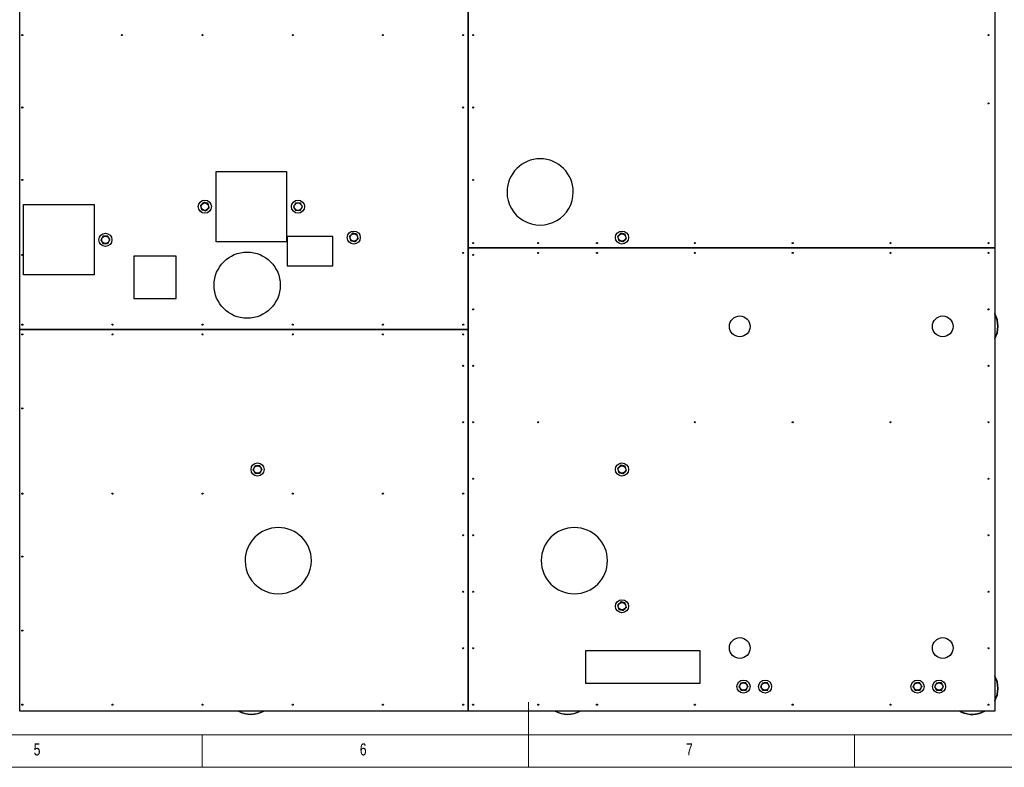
# Model space of a CAD drawing. Header units: millimetres. Extents: x 5 to 589, y 5 to 415.
# Tile 9 of 115: x 219 to 370, y 5 to 120. Entities that reach past the tile are written whole.
import ezdxf

# ---------------------------------------------------------------- set-up
doc = ezdxf.new("R2010")
doc.units = ezdxf.units.MM
doc.layers.add('NOTES', color=6, linetype='Continuous')
doc.layers.add('TRAIT-FORT', color=4, linetype='Continuous', lineweight=25)
doc.styles.add('SLDTEXTSTYLE0', font='TXT', dxfattribs={"width": 0.75})

msp = doc.modelspace()

# ---------------------------------------------------------------- linework, layer by layer
at = {"color": 7, "linetype": 'Continuous', "lineweight": 18}
for p, q in [((297, 5), (297, 15)), ((10, 10), (584, 10)), ((247, 5), (247, 10)), ((347, 5), (347, 10)), ((5, 5), (589, 5))]:
    msp.add_line(p, q, dxfattribs=at)
at = {"layer": 'TRAIT-FORT', "color": 4, "linetype": 'Continuous', "lineweight": 25}
for p, q in [((219.02076, 72.09896), (219.02076, 160.09907)), ((287.77028, 84.59896), (287.77028, 160.09907)), ((368.52027, 160.09907), (368.52027, 84.59896)), ((287.76981, 159.59896), (287.76981, 72.09896)), ((249.14981, 85.53795), (249.14981, 96.33259)), ((249.14981, 96.33259), (259.94455, 96.33259)), ((259.94455, 96.33259), (259.94455, 85.53795)), ((219.62329, 80.45811), (219.62329, 91.25275)), ((219.62329, 91.25275), (230.41803, 91.25275)), ((230.41803, 91.25275), (230.41803, 80.45811)), ((267.02024, 86.34895), (260.02027, 86.34895)), ((260.02027, 86.34895), (260.02027, 81.84895)), ((267.02024, 81.84895), (267.02024, 86.34895)), ((259.94455, 85.53795), (249.14981, 85.53795)), ((368.52027, 84.59896), (287.77028, 84.59896)), ((287.77028, 13.59905), (287.77028, 84.59858)), ((287.77028, 84.59858), (368.52027, 84.59858)), ((303.0203, 84.59896), (303.0203, 84.59858)), ((303.02125, 84.59858), (303.02125, 84.59896)), ((368.52027, 84.59896), (368.52027, 84.59858)), ((368.52027, 84.59858), (368.52027, 13.59905)), ((243.02026, 83.34908), (236.5203, 83.34908)), ((236.5203, 83.34908), (236.5203, 76.84902)), ((243.02026, 76.84902), (243.02026, 83.34908)), ((260.02027, 81.84895), (267.02024, 81.84895)), ((230.41803, 80.45811), (219.62329, 80.45811)), ((236.5203, 76.84902), (243.02026, 76.84902)), ((287.76981, 72.09896), (219.02076, 72.09896)), ((219.02076, 72.09858), (287.76981, 72.09858)), ((219.02076, 13.59905), (219.02076, 72.09858)), ((253.52031, 72.09896), (253.52031, 72.09858)), ((253.52126, 72.09858), (253.52126, 72.09896)), ((287.76981, 72.09858), (287.76981, 13.59905)), ((305.83125, 17.84901), (305.83125, 22.90062)), ((305.83125, 22.90062), (323.29694, 22.90062)), ((323.29694, 22.90062), (323.29694, 17.84901)), ((323.29694, 17.84901), (305.83125, 17.84901)), ((219.02076, 13.59905), (219.02028, 13.59905)), ((287.76981, 13.59905), (219.02076, 13.59905)), ((287.77028, 13.59905), (287.76981, 13.59905)), ((368.52027, 13.59905), (287.77028, 13.59905)), ((363.18933, 13.59905), (363.37129, 13.5096))]:
    msp.add_line(p, q, dxfattribs=at)
at = {"layer": 'TRAIT-FORT', "color": 4, "linetype": 'Continuous', "lineweight": 25, "flags": 128}
msp.add_lwpolyline([(363.3504, 13.4642), (363.11141, 13.58379), (363.08376, 13.59905)], dxfattribs=at)
at = {"layer": 'TRAIT-FORT', "color": 4, "linetype": 'Continuous', "lineweight": 25}
for centre, radius in [((219.42027, 117.22076), 0.08), ((234.66405, 117.22076), 0.08), ((247.06027, 117.22076), 0.08), ((260.88027, 117.22076), 0.08), ((274.70027, 117.22076), 0.08), ((287.02027, 117.22076), 0.08), ((288.52027, 117.22076), 0.08), ((367.52027, 117.22076), 0.08), ((219.42027, 106.12782), 0.08), ((287.02027, 106.12782), 0.08), ((288.52027, 106.12782), 0.08), ((367.52027, 106.7512), 0.08), ((219.42027, 95.03488), 0.08), ((288.52027, 95.03488), 0.08), ((247.3994, 90.93097), 1), ((247.3994, 90.93097), 0.57), ((261.68641, 90.93097), 1), ((261.68641, 90.93097), 0.57), ((232.15933, 85.84987), 1), ((232.15933, 85.84987), 0.57), ((270.23781, 86.20039), 1), ((270.23781, 86.20039), 0.57), ((311.35401, 86.20039), 1), ((311.35401, 86.20039), 0.57), ((288.52027, 85.34899), 0.08), ((298.52027, 85.34899), 0.08), ((307.52027, 85.34899), 0.08), ((322.52027, 85.34899), 0.08), ((337.52027, 85.34899), 0.08), ((352.52027, 85.34899), 0.08), ((367.52027, 85.34899), 0.08), ((219.42027, 83.53488), 0.08), ((253.89346, 78.89813), 5.07981), ((287.02027, 83.84899), 0.08), ((288.52027, 83.53488), 0.08), ((298.52027, 83.84899), 0.08), ((307.52027, 83.84899), 0.08), ((322.52027, 83.84899), 0.08), ((337.52027, 83.84899), 0.08), ((352.52027, 83.84899), 0.08), ((367.52027, 83.84899), 0.08), ((288.52027, 75.19274), 0.08), ((329.40688, 72.58608), 1.5875), ((360.52187, 72.58608), 1.5875), ((367.52027, 75.19274), 0.08), ((219.42027, 72.84899), 0.08), ((233.24027, 72.84899), 0.08), ((247.06027, 72.84899), 0.08), ((260.88027, 72.84899), 0.08), ((274.70027, 72.84899), 0.08), ((287.02027, 72.84899), 0.08), ((219.42027, 71.34899), 0.08), ((233.24027, 71.34899), 0.08), ((247.06027, 71.34899), 0.08), ((260.88027, 71.34899), 0.08), ((274.70027, 71.34899), 0.08), ((287.02027, 71.34899), 0.08), ((287.02027, 66.53649), 0.08), ((288.52027, 66.53649), 0.08), ((367.52027, 66.53649), 0.08), ((219.42027, 59.99899), 0.08), ((287.02027, 57.88024), 0.08), ((288.52027, 57.88024), 0.08), ((298.52027, 57.88024), 0.08), ((322.52027, 57.88024), 0.08), ((337.52027, 57.88024), 0.08), ((352.52027, 57.88024), 0.08), ((367.52027, 57.88024), 0.08), ((255.48092, 50.64156), 1), ((311.35401, 50.64156), 1), ((255.48092, 50.64156), 0.57), ((311.35401, 50.64156), 0.57), ((288.52027, 49.22399), 0.08), ((367.52027, 49.22399), 0.08), ((219.42027, 46.94361), 0.08), ((233.24027, 46.94361), 0.08), ((247.06027, 46.94361), 0.08), ((260.88027, 46.94361), 0.08), ((274.70027, 46.94361), 0.08), ((287.02027, 46.94361), 0.08), ((287.02027, 40.56774), 0.08), ((288.52027, 40.56774), 0.08), ((367.52027, 40.56774), 0.08), ((219.42027, 37.29899), 0.08), ((287.02027, 31.91149), 0.08), ((288.52027, 31.91149), 0.08), ((367.52027, 31.91149), 0.08), ((311.35401, 29.68725), 1), ((311.35401, 29.68725), 0.57), ((219.42027, 25.94899), 0.08), ((329.40688, 23.28342), 1.5875), ((360.52187, 23.28342), 1.5875), ((287.02027, 23.25524), 0.08), ((288.52027, 23.25524), 0.08), ((367.52027, 23.25524), 0.08), ((329.98375, 17.37787), 1), ((333.28576, 17.37787), 1), ((356.65375, 17.37787), 1), ((359.95576, 17.37787), 1), ((329.98375, 17.37787), 0.57), ((333.28576, 17.37787), 0.57), ((356.65375, 17.37787), 0.57), ((359.95576, 17.37787), 0.57), ((219.42027, 14.59899), 0.08), ((233.24027, 14.59899), 0.08), ((247.06027, 14.59899), 0.08), ((260.88027, 14.59899), 0.08), ((274.70027, 14.59899), 0.08), ((287.02027, 14.59899), 0.08), ((288.52027, 14.59899), 0.08), ((298.52027, 14.59899), 0.08), ((307.52027, 14.59899), 0.08), ((322.52027, 14.59899), 0.08), ((337.52027, 14.59899), 0.08), ((352.52027, 14.59899), 0.08), ((367.52027, 14.59899), 0.08)]:
    msp.add_circle(centre, radius, dxfattribs=at)
for centre, radius, start, end in [((298.80679, 93.18514), 5.07981, 359.9998349, 179.9998349), ((298.80679, 93.18513), 5.07981, 179.9996855, 359.9999844), ((365.02027, 72.59899), 4, 331.0449756, 28.9550244), ((365.02027, 72.59899), 3.95, 332.3842202, 27.6157798), ((258.65594, 36.672), 5.07981, 359.9998343, 179.9998343), ((304.05174, 36.67199), 5.07983, 0.0001827, 179.9998173), ((258.65594, 36.67198), 5.07981, 179.9996855, 359.999983), ((304.05174, 36.67201), 5.07983, 180, 360), ((365.02027, 17.09899), 4, 331.0449756, 28.9550244), ((365.02027, 17.09899), 3.95, 332.3842202, 27.6157798), ((254.52027, 17.09899), 4, 241.0449756, 298.9550244), ((254.52027, 17.09899), 3.95, 242.3842202, 297.6157798), ((303.02027, 17.09899), 4, 241.0449756, 298.9550244), ((303.02027, 17.09899), 3.95, 242.3842202, 297.6157798), ((365.02027, 17.09899), 4, 245.3258104, 298.9550244), ((365.02027, 17.09899), 3.95, 245.3258104, 297.6157798)]:
    msp.add_arc(centre, radius, start, end, dxfattribs=at)
for points, knots in [([(246.72815, 91.10245), (246.77014, 91.1455), (246.85503, 91.23255), (246.98099, 91.3613), (247.10124, 91.48448), (247.17501, 91.55991), (247.21223, 91.59798)], [0, 0, 0, 0, 0.264673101, 0.535118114, 0.765404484, 1, 1, 1, 1]), ([(246.72815, 91.10245), (246.74439, 91.04455), (246.77722, 90.9275), (246.82593, 90.75406), (246.8723, 90.58827), (246.90086, 90.48667), (246.91526, 90.43545)], [0, 0, 0, 0, 0.2646389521, 0.5349974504, 0.7655462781, 1, 1, 1, 1]), ([(247.88352, 91.42651), (247.84134, 91.43735), (247.75658, 91.45914), (247.61257, 91.49575), (247.45182, 91.53684), (247.31402, 91.57225), (247.23478, 91.59228), (247.21223, 91.59798)], [0, 0, 0, 0, 0.19216723, 0.386190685, 0.638244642, 0.897050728, 1, 1, 1, 1]), ([(248.07063, 90.75951), (248.02864, 90.71646), (247.94374, 90.62944), (247.81789, 90.50059), (247.69753, 90.37751), (247.62377, 90.30205), (247.58655, 90.26398)], [0, 0, 0, 0, 0.264673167, 0.535023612, 0.765404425, 1, 1, 1, 1]), ([(248.07063, 90.75951), (248.05439, 90.8174), (248.02155, 90.93445), (247.9729, 91.10784), (247.92642, 91.2736), (247.89791, 91.37522), (247.88352, 91.42651)], [0, 0, 0, 0, 0.264640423, 0.535000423, 0.765290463, 1, 1, 1, 1]), ([(261.32165, 91.51997), (261.2932, 91.467), (261.23567, 91.35992), (261.1506, 91.20116), (261.06899, 91.04955), (261.01907, 90.95655), (260.99388, 90.90962)], [0, 0, 0, 0, 0.264571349, 0.53495771, 0.765324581, 1, 1, 1, 1]), ([(261.35866, 90.32063), (261.33575, 90.35766), (261.28973, 90.43207), (261.21142, 90.55833), (261.1242, 90.69946), (261.04909, 90.82032), (261.00611, 90.88983), (260.99388, 90.90962)], [0, 0, 0, 0, 0.1921413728, 0.3861052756, 0.6382210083, 0.8969956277, 1, 1, 1, 1]), ([(261.32165, 91.51997), (261.38176, 91.52189), (261.50327, 91.52577), (261.68332, 91.53109), (261.8554, 91.53643), (261.9609, 91.53969), (262.01412, 91.54133)], [0, 0, 0, 0, 0.2646504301, 0.5349929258, 0.7654123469, 1, 1, 1, 1]), ([(262.3789, 90.95234), (262.35595, 90.98937), (262.30986, 91.06376), (262.23159, 91.19006), (262.14424, 91.33115), (262.06945, 91.45221), (262.02636, 91.52161), (262.01412, 91.54133)], [0, 0, 0, 0, 0.192210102, 0.386173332, 0.638288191, 0.89721889, 1, 1, 1, 1]), ([(262.05112, 90.34199), (262.07961, 90.39495), (262.1372, 90.50202), (262.22229, 90.66076), (262.30376, 90.81243), (262.35369, 90.90541), (262.3789, 90.95234)], [0, 0, 0, 0, 0.2646343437, 0.5350210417, 0.7653242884, 1, 1, 1, 1]), ([(247.58655, 90.26398), (247.54433, 90.27474), (247.45951, 90.29636), (247.31553, 90.33303), (247.15482, 90.37417), (247.01699, 90.4094), (246.9378, 90.42968), (246.91526, 90.43545)], [0, 0, 0, 0, 0.192230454, 0.386254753, 0.638178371, 0.896985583, 1, 1, 1, 1]), ([(262.05112, 90.34199), (261.99104, 90.34007), (261.86956, 90.33618), (261.68954, 90.33087), (261.51743, 90.32552), (261.41191, 90.32227), (261.35866, 90.32063)], [0, 0, 0, 0, 0.264518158, 0.534860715, 0.765280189, 1, 1, 1, 1]), ([(231.79456, 86.43898), (231.76613, 86.38594), (231.70869, 86.2788), (231.6234, 86.12011), (231.54195, 85.96842), (231.49205, 85.87537), (231.46688, 85.82844)], [0, 0, 0, 0, 0.264759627, 0.534861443, 0.765426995, 1, 1, 1, 1]), ([(231.79456, 86.43898), (231.85467, 86.4408), (231.97619, 86.44448), (232.15623, 86.45017), (232.32831, 86.45543), (232.43381, 86.4587), (232.48702, 86.46034)], [0, 0, 0, 0, 0.264642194, 0.534992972, 0.76541237, 1, 1, 1, 1]), ([(232.8518, 85.87116), (232.82889, 85.90819), (232.78281, 85.98263), (232.70469, 86.10901), (232.61721, 86.25004), (232.54228, 86.37101), (232.49926, 86.44056), (232.48702, 86.46034)], [0, 0, 0, 0, 0.192098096, 0.386246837, 0.638075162, 0.897018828, 1, 1, 1, 1]), ([(269.56655, 86.37184), (269.60854, 86.4149), (269.69343, 86.50195), (269.8194, 86.63069), (269.93965, 86.75387), (270.01341, 86.8293), (270.05063, 86.86737)], [0, 0, 0, 0, 0.264673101, 0.535118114, 0.765404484, 1, 1, 1, 1]), ([(269.56655, 86.37184), (269.58279, 86.31394), (269.61563, 86.1969), (269.66429, 86.02351), (269.71076, 85.85775), (269.73927, 85.75613), (269.75366, 85.70484)], [0, 0, 0, 0, 0.264640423, 0.535000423, 0.765290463, 1, 1, 1, 1]), ([(270.72193, 86.6959), (270.67975, 86.70674), (270.59498, 86.72853), (270.45097, 86.76515), (270.29022, 86.80623), (270.15242, 86.84165), (270.07318, 86.86167), (270.05063, 86.86737)], [0, 0, 0, 0, 0.19216723, 0.386190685, 0.638244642, 0.897050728, 1, 1, 1, 1]), ([(270.90904, 86.0289), (270.8928, 86.0868), (270.85996, 86.20385), (270.81126, 86.37729), (270.76488, 86.54308), (270.73632, 86.64468), (270.72193, 86.6959)], [0, 0, 0, 0, 0.2646389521, 0.5349974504, 0.7655462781, 1, 1, 1, 1]), ([(310.68279, 86.37184), (310.72478, 86.41489), (310.80968, 86.50191), (310.93553, 86.63076), (311.05589, 86.75383), (311.12965, 86.8293), (311.16687, 86.86737)], [0, 0, 0, 0, 0.264673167, 0.535023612, 0.765404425, 1, 1, 1, 1]), ([(310.68279, 86.37184), (310.69899, 86.31394), (310.73176, 86.19689), (310.7804, 86.02349), (310.82703, 85.85776), (310.85552, 85.75614), (310.8699, 85.70484)], [0, 0, 0, 0, 0.264604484, 0.534964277, 0.765290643, 1, 1, 1, 1]), ([(311.83816, 86.6959), (311.79595, 86.70674), (311.71115, 86.72852), (311.56714, 86.76513), (311.4064, 86.80627), (311.26861, 86.84161), (311.18939, 86.86167), (311.16687, 86.86737)], [0, 0, 0, 0, 0.192295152, 0.386318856, 0.638241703, 0.897177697, 1, 1, 1, 1]), ([(312.02527, 86.0289), (312.00903, 86.0868), (311.9762, 86.20385), (311.92749, 86.37729), (311.88112, 86.54308), (311.85256, 86.64468), (311.83816, 86.6959)], [0, 0, 0, 0, 0.2646389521, 0.5349974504, 0.7655462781, 1, 1, 1, 1]), ([(231.83156, 85.23945), (231.80865, 85.27647), (231.76257, 85.35091), (231.68446, 85.47731), (231.59693, 85.61827), (231.52222, 85.73932), (231.47912, 85.80872), (231.46688, 85.82844)], [0, 0, 0, 0, 0.192154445, 0.386360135, 0.638262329, 0.897211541, 1, 1, 1, 1]), ([(232.52412, 85.26081), (232.46401, 85.25899), (232.34249, 85.25531), (232.16245, 85.24962), (231.99034, 85.24436), (231.88481, 85.2411), (231.83156, 85.23945)], [0, 0, 0, 0, 0.264607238, 0.534922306, 0.765311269, 1, 1, 1, 1]), ([(232.52412, 85.26081), (232.55257, 85.31378), (232.6101, 85.42087), (232.6952, 85.57959), (232.77667, 85.73126), (232.8266, 85.82424), (232.8518, 85.87116)], [0, 0, 0, 0, 0.2645882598, 0.5349919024, 0.7653095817, 1, 1, 1, 1]), ([(270.42495, 85.53337), (270.38274, 85.54413), (270.29794, 85.56574), (270.15398, 85.60246), (269.99325, 85.64355), (269.8554, 85.6788), (269.77621, 85.69907), (269.75366, 85.70484)], [0, 0, 0, 0, 0.192230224, 0.386124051, 0.638178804, 0.896985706, 1, 1, 1, 1]), ([(270.90904, 86.0289), (270.86704, 85.98592), (270.7821, 85.89901), (270.65622, 85.77018), (270.536, 85.64691), (270.46218, 85.57144), (270.42495, 85.53337)], [0, 0, 0, 0, 0.26448271, 0.534832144, 0.765405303, 1, 1, 1, 1]), ([(311.54119, 85.53337), (311.49897, 85.54413), (311.41415, 85.56575), (311.27014, 85.60244), (311.1094, 85.64356), (310.97156, 85.67877), (310.89241, 85.69907), (310.8699, 85.70484)], [0, 0, 0, 0, 0.192229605, 0.386253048, 0.638306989, 0.897113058, 1, 1, 1, 1]), ([(312.02527, 86.0289), (311.98324, 85.98592), (311.89825, 85.89903), (311.77236, 85.77021), (311.65223, 85.64688), (311.57842, 85.57143), (311.54119, 85.53337)], [0, 0, 0, 0, 0.26457573, 0.534925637, 0.765404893, 1, 1, 1, 1]), ([(255.11619, 51.23066), (255.08777, 51.17762), (255.03034, 51.07045), (254.94488, 50.91185), (254.86361, 50.76005), (254.81363, 50.66704), (254.78841, 50.62012)], [0, 0, 0, 0, 0.264743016, 0.534891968, 0.765379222, 1, 1, 1, 1]), ([(255.15319, 50.03113), (255.13024, 50.06815), (255.08409, 50.14257), (255.006, 50.26899), (254.91846, 50.40995), (254.84375, 50.531), (254.80066, 50.6004), (254.78841, 50.62012)], [0, 0, 0, 0, 0.192210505, 0.386402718, 0.638287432, 0.897218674, 1, 1, 1, 1]), ([(255.11619, 51.23066), (255.1763, 51.23248), (255.29782, 51.23616), (255.47786, 51.24185), (255.64994, 51.24711), (255.75543, 51.25037), (255.80865, 51.25202)], [0, 0, 0, 0, 0.264642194, 0.534992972, 0.76541237, 1, 1, 1, 1]), ([(255.84566, 50.05249), (255.78555, 50.05067), (255.66403, 50.04699), (255.48402, 50.0413), (255.31194, 50.03604), (255.20644, 50.03278), (255.15319, 50.03113)], [0, 0, 0, 0, 0.264642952, 0.534994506, 0.765279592, 1, 1, 1, 1]), ([(256.17343, 50.66284), (256.1505, 50.69994), (256.10444, 50.77442), (256.02616, 50.90071), (255.93874, 51.04169), (255.8639, 51.16271), (255.82089, 51.23224), (255.80865, 51.25202)], [0, 0, 0, 0, 0.1923926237, 0.3863138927, 0.6381435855, 0.8970182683, 1, 1, 1, 1]), ([(255.84566, 50.05249), (255.8741, 50.10546), (255.93161, 50.21257), (256.01685, 50.37124), (256.09829, 50.52294), (256.14823, 50.61592), (256.17343, 50.66284)], [0, 0, 0, 0, 0.264571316, 0.535021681, 0.765324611, 1, 1, 1, 1]), ([(310.68279, 50.81295), (310.72478, 50.856), (310.80968, 50.94302), (310.93553, 51.07187), (311.05594, 51.19495), (311.12966, 51.27053), (311.16687, 51.30867)], [0, 0, 0, 0, 0.264623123, 0.534922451, 0.765259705, 1, 1, 1, 1]), ([(310.68279, 50.81295), (310.69899, 50.75505), (310.73176, 50.63799), (310.7804, 50.4646), (310.82703, 50.29887), (310.85552, 50.19724), (310.8699, 50.14595)], [0, 0, 0, 0, 0.264604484, 0.534964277, 0.765290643, 1, 1, 1, 1]), ([(311.54119, 49.97448), (311.49897, 49.98522), (311.41412, 50.00681), (311.27018, 50.0438), (311.10942, 50.0849), (310.97154, 50.11987), (310.89241, 50.14017), (310.8699, 50.14595)], [0, 0, 0, 0, 0.192229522, 0.38631946, 0.638373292, 0.897113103, 1, 1, 1, 1]), ([(311.83816, 51.1372), (311.79595, 51.14796), (311.71112, 51.16958), (311.56715, 51.20625), (311.40641, 51.24742), (311.26856, 51.28259), (311.18939, 51.3029), (311.16687, 51.30867)], [0, 0, 0, 0, 0.192229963, 0.386253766, 0.638176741, 0.897112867, 1, 1, 1, 1]), ([(312.02527, 50.47001), (311.98323, 50.42704), (311.89824, 50.34015), (311.77244, 50.2113), (311.65212, 50.08817), (311.5784, 50.01262), (311.54119, 49.97448)], [0, 0, 0, 0, 0.264576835, 0.53492787, 0.7652148, 1, 1, 1, 1]), ([(312.02527, 50.47001), (312.00903, 50.52791), (311.9762, 50.64496), (311.9275, 50.8184), (311.88109, 50.98424), (311.85256, 51.08591), (311.83816, 51.1372)], [0, 0, 0, 0, 0.2645716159, 0.5348613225, 0.7653514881, 1, 1, 1, 1]), ([(310.68279, 29.85863), (310.72478, 29.90168), (310.80968, 29.9887), (310.93553, 30.11755), (311.05594, 30.24063), (311.12966, 30.3162), (311.16687, 30.35435)], [0, 0, 0, 0, 0.264623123, 0.534922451, 0.765259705, 1, 1, 1, 1]), ([(311.83816, 30.18288), (311.79594, 30.19362), (311.71109, 30.2152), (311.56721, 30.25224), (311.40637, 30.293), (311.26856, 30.32828), (311.18939, 30.34858), (311.16687, 30.35435)], [0, 0, 0, 0, 0.192230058, 0.386320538, 0.638176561, 0.897112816, 1, 1, 1, 1]), ([(310.68279, 29.85863), (310.69899, 29.80073), (310.73176, 29.68367), (310.7804, 29.51027), (310.82703, 29.34455), (310.85552, 29.24292), (310.8699, 29.19163)], [0, 0, 0, 0, 0.264604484, 0.534964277, 0.765290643, 1, 1, 1, 1]), ([(311.54119, 29.02016), (311.49897, 29.0309), (311.41412, 29.05249), (311.27018, 29.08948), (311.10942, 29.13057), (310.97154, 29.16554), (310.89241, 29.18585), (310.8699, 29.19163)], [0, 0, 0, 0, 0.192229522, 0.38631946, 0.638373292, 0.897113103, 1, 1, 1, 1]), ([(312.02527, 29.51588), (311.98324, 29.47283), (311.89829, 29.38583), (311.77244, 29.25699), (311.65212, 29.13385), (311.5784, 29.0583), (311.54119, 29.02016)], [0, 0, 0, 0, 0.264716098, 0.535015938, 0.76525926, 1, 1, 1, 1]), ([(312.02527, 29.51588), (312.00903, 29.57378), (311.97619, 29.69082), (311.92754, 29.86421), (311.88106, 30.02997), (311.85255, 30.13159), (311.83816, 30.18288)], [0, 0, 0, 0, 0.264640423, 0.535000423, 0.765290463, 1, 1, 1, 1]), ([(329.61904, 17.96688), (329.5906, 17.91391), (329.53308, 17.8068), (329.44785, 17.64813), (329.3664, 17.49643), (329.31647, 17.40346), (329.29126, 17.35653)], [0, 0, 0, 0, 0.264571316, 0.535021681, 0.765324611, 1, 1, 1, 1]), ([(329.65604, 16.76754), (329.6331, 16.80457), (329.58701, 16.87896), (329.50872, 17.00525), (329.42147, 17.14634), (329.34647, 17.26725), (329.3035, 17.33674), (329.29126, 17.35653)], [0, 0, 0, 0, 0.192210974, 0.386175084, 0.638291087, 0.896995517, 1, 1, 1, 1]), ([(329.61904, 17.96688), (329.67912, 17.9687), (329.8006, 17.97238), (329.98061, 17.97807), (330.15273, 17.98333), (330.25825, 17.9866), (330.3115, 17.98824)], [0, 0, 0, 0, 0.264509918, 0.534860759, 0.765280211, 1, 1, 1, 1]), ([(330.3485, 16.7889), (330.2884, 16.78698), (330.16688, 16.7831), (329.98683, 16.77778), (329.81475, 16.77244), (329.70926, 16.76918), (329.65604, 16.76754)], [0, 0, 0, 0, 0.2646504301, 0.5349929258, 0.7654123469, 1, 1, 1, 1]), ([(330.67628, 17.39925), (330.65334, 17.43628), (330.60725, 17.51067), (330.52896, 17.63697), (330.44171, 17.77806), (330.36671, 17.89896), (330.32374, 17.96845), (330.3115, 17.98824)], [0, 0, 0, 0, 0.192210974, 0.386175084, 0.638291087, 0.896995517, 1, 1, 1, 1]), ([(330.3485, 16.7889), (330.37695, 16.84187), (330.43446, 16.94898), (330.5197, 17.10765), (330.60114, 17.25935), (330.65108, 17.35233), (330.67628, 17.39925)], [0, 0, 0, 0, 0.264571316, 0.535021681, 0.765324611, 1, 1, 1, 1]), ([(332.92104, 17.96688), (332.8926, 17.91391), (332.83509, 17.8068), (332.74985, 17.64813), (332.66841, 17.49643), (332.61847, 17.40346), (332.59326, 17.35653)], [0, 0, 0, 0, 0.264571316, 0.535021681, 0.765324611, 1, 1, 1, 1]), ([(332.95804, 16.76754), (332.9351, 16.80457), (332.88901, 16.87896), (332.81072, 17.00525), (332.72347, 17.14634), (332.64847, 17.26725), (332.6055, 17.33674), (332.59326, 17.35653)], [0, 0, 0, 0, 0.192210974, 0.386175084, 0.638291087, 0.896995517, 1, 1, 1, 1]), ([(332.92104, 17.96688), (332.98112, 17.9687), (333.10263, 17.97238), (333.28265, 17.97807), (333.45476, 17.98333), (333.56025, 17.9866), (333.6135, 17.98824)], [0, 0, 0, 0, 0.264509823, 0.534995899, 0.765280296, 1, 1, 1, 1]), ([(333.65051, 16.7889), (333.5904, 16.78698), (333.46889, 16.7831), (333.28884, 16.77778), (333.11676, 16.77244), (333.01126, 16.76918), (332.95804, 16.76754)], [0, 0, 0, 0, 0.2646504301, 0.5349929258, 0.7654123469, 1, 1, 1, 1]), ([(333.97828, 17.39925), (333.95534, 17.43628), (333.90925, 17.51067), (333.83096, 17.63697), (333.74371, 17.77806), (333.66872, 17.89896), (333.62574, 17.96845), (333.6135, 17.98824)], [0, 0, 0, 0, 0.192210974, 0.386175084, 0.638291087, 0.896995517, 1, 1, 1, 1]), ([(333.65051, 16.7889), (333.67895, 16.84187), (333.73646, 16.94898), (333.8217, 17.10765), (333.90314, 17.25935), (333.95308, 17.35233), (333.97828, 17.39925)], [0, 0, 0, 0, 0.264571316, 0.535021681, 0.765324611, 1, 1, 1, 1]), ([(356.28902, 17.96688), (356.26058, 17.91391), (356.20306, 17.8068), (356.11783, 17.64813), (356.03638, 17.49643), (355.98644, 17.40346), (355.96124, 17.35653)], [0, 0, 0, 0, 0.264571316, 0.535021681, 0.765324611, 1, 1, 1, 1]), ([(356.32602, 16.76754), (356.30308, 16.80457), (356.25698, 16.87896), (356.1787, 17.00525), (356.09145, 17.14634), (356.01645, 17.26725), (355.97348, 17.33674), (355.96124, 17.35653)], [0, 0, 0, 0, 0.192210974, 0.386175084, 0.638291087, 0.896995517, 1, 1, 1, 1]), ([(356.28902, 17.96688), (356.34913, 17.9687), (356.47065, 17.97238), (356.65065, 17.97807), (356.82273, 17.98333), (356.92823, 17.9866), (356.98148, 17.98824)], [0, 0, 0, 0, 0.264642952, 0.534994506, 0.765279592, 1, 1, 1, 1]), ([(357.01848, 16.7889), (356.95837, 16.78698), (356.83686, 16.7831), (356.65681, 16.77778), (356.48473, 16.77244), (356.37924, 16.76918), (356.32602, 16.76754)], [0, 0, 0, 0, 0.2646504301, 0.5349929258, 0.7654123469, 1, 1, 1, 1]), ([(357.34626, 17.39925), (357.32332, 17.43628), (357.27723, 17.51067), (357.19894, 17.63697), (357.11169, 17.77806), (357.03669, 17.89896), (356.99372, 17.96845), (356.98148, 17.98824)], [0, 0, 0, 0, 0.192210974, 0.386175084, 0.638291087, 0.896995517, 1, 1, 1, 1]), ([(357.01848, 16.7889), (357.04693, 16.84187), (357.10444, 16.94898), (357.18968, 17.10765), (357.27112, 17.25935), (357.32106, 17.35233), (357.34626, 17.39925)], [0, 0, 0, 0, 0.264571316, 0.535021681, 0.765324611, 1, 1, 1, 1]), ([(359.59102, 17.96688), (359.56258, 17.91391), (359.50506, 17.8068), (359.41983, 17.64813), (359.33838, 17.49643), (359.28845, 17.40346), (359.26324, 17.35653)], [0, 0, 0, 0, 0.264571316, 0.535021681, 0.765324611, 1, 1, 1, 1]), ([(359.62802, 16.76754), (359.60508, 16.80457), (359.55899, 16.87896), (359.4807, 17.00525), (359.39345, 17.14634), (359.31845, 17.26725), (359.27548, 17.33674), (359.26324, 17.35653)], [0, 0, 0, 0, 0.192210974, 0.386175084, 0.638291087, 0.896995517, 1, 1, 1, 1]), ([(359.59102, 17.96688), (359.65113, 17.9687), (359.77265, 17.97238), (359.95269, 17.97807), (360.12477, 17.98333), (360.23026, 17.9866), (360.28348, 17.98824)], [0, 0, 0, 0, 0.264642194, 0.534992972, 0.76541237, 1, 1, 1, 1]), ([(360.32049, 16.7889), (360.26038, 16.78698), (360.13887, 16.7831), (359.95885, 16.77779), (359.78677, 16.77244), (359.68127, 16.76918), (359.62802, 16.76754)], [0, 0, 0, 0, 0.264651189, 0.534994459, 0.765279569, 1, 1, 1, 1]), ([(360.64826, 17.39925), (360.62532, 17.43628), (360.57923, 17.51067), (360.50094, 17.63697), (360.41369, 17.77806), (360.33869, 17.89896), (360.29572, 17.96845), (360.28348, 17.98824)], [0, 0, 0, 0, 0.192210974, 0.386175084, 0.638291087, 0.896995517, 1, 1, 1, 1]), ([(360.32049, 16.7889), (360.34893, 16.84187), (360.40644, 16.94898), (360.49168, 17.10765), (360.57312, 17.25935), (360.62306, 17.35233), (360.64826, 17.39925)], [0, 0, 0, 0, 0.264571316, 0.535021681, 0.765324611, 1, 1, 1, 1])]:
    msp.add_open_spline(points, degree=3, knots=knots, dxfattribs=at)

# ---------------------------------------------------------------- texts
at = {"layer": 'NOTES', "color": 211, "char_height": 1.85208, "attachment_point": 1, "style": 'SLDTEXTSTYLE0'}
for s, insert in [('5', (221.16667, 8.66802)), ('6', (271.16667, 8.66802)), ('7', (321.16667, 8.66802))]:
    msp.add_mtext(s, dxfattribs=dict(at, insert=insert))

doc.saveas('drawing.dxf')
